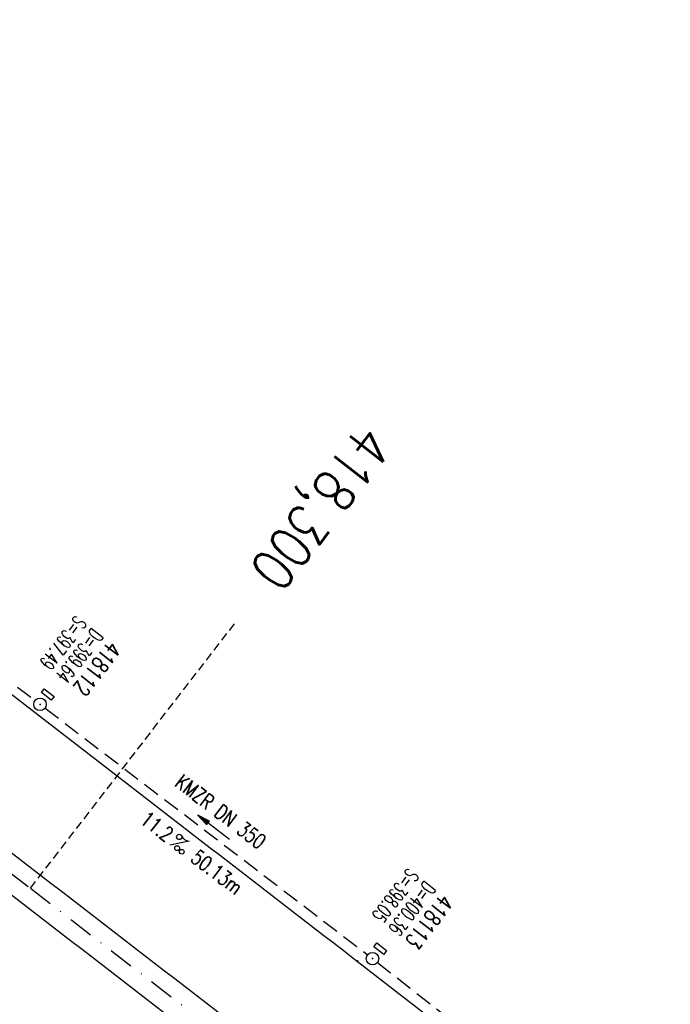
# Model space of a CAD drawing. Extents: x 448814 to 449970, y 436659 to 437685.
# Tile 11 of 18: x 449089 to 449167, y 437422 to 437540. Entities that reach past the tile are written whole.
import ezdxf
from ezdxf.enums import TextEntityAlignment as Align

# ---------------------------------------------------------------- set-up
doc = ezdxf.new("R2010")
doc.units = 0
doc.header["$LTSCALE"] = 2
doc.header["$MEASUREMENT"] = 0
for name, pattern in [('AUSGEZOGEN', [0]), ('GESTRICH-X2', [1.5, 1, -0.5]), ('GESTRICHELT', [0.75, 0.5, -0.25]), ('STRICHPT-X3', [3, 1.5, -0.75, 0, -0.75])]:
    doc.linetypes.add(name, pattern=pattern)
doc.layers.get('0').update_dxf_attribs({"linetype": 'AUSGEZOGEN'})
for name, color, linetype in [('ACHSE', 250, 'STRICHPT-X3'), ('FBR', 8, 'CONTINUOUS'), ('HEKTOM', 250, 'GESTRICHELT'), ('KANAL', 7, 'GESTRICH-X2'), ('PFEIL', 7, 'CONTINUOUS'), ('PKT', 7, 'CONTINUOUS'), ('SCHACHTNR', 6, 'CONTINUOUS'), ('SCHSYMBOL', 7, 'AUSGEZOGEN'), ('TEXTO', 4, 'CONTINUOUS'), ('TEXTU', 4, 'CONTINUOUS')]:
    doc.layers.add(name, color=color, linetype=linetype)
doc.styles.add('ROMANS', font='romans.shx', dxfattribs={"width": 0.8})

# ---------------------------------------------------------------- blocks, each defined once
blk = doc.blocks.new('GST')
at = {"color": 0}
blk.add_circle((0, 0), 0.75, dxfattribs=at)
blk.add_point((0, 0), dxfattribs=at)
blk = doc.blocks.new('13')
blk.add_lwpolyline([(0.76, 1.22), (-0.75, 1.22), (-0.75, 1.8), (0.76, 1.8)], close=True)
at = {"rotation": 180}
blk.add_blockref('GST', (0, 0), dxfattribs=at)
blk = doc.blocks.new('PROM')
blk.add_line((1.57, 1.82), (0.02, 0.02))
for centre, radius in [((0.32, 1.51), 0.317), ((0.94, 0.29), 0.283), ((1.64, 0.29), 0.283)]:
    blk.add_circle(centre, radius)
blk.add_arc((0.99, 2.68), 1.03, 239.1414, 303.3549)
blk = doc.blocks.new('PFEIL2')
at = {"color": 0}
for p, q in [((0.88, 0), (-2.4, -0.01)), ((0.88, -0.27), (0.88, 0.28)), ((0.88, 0.28), (2.43, 0.01)), ((0.91, 0.27), (0.88, 0.26)), ((0.97, 0.26), (0.88, 0.25)), ((1.02, 0.25), (0.88, 0.23)), ((1.07, 0.24), (0.88, 0.21)), ((1.13, 0.23), (0.88, 0.19)), ((1.18, 0.22), (0.88, 0.17)), ((1.24, 0.21), (0.88, 0.15)), ((1.29, 0.21), (0.88, 0.14)), ((1.34, 0.2), (0.88, 0.12)), ((1.4, 0.19), (0.88, 0.1)), ((1.45, 0.18), (0.88, 0.08)), ((1.51, 0.17), (0.88, 0.06)), ((1.56, 0.16), (0.88, 0.04)), ((1.61, 0.15), (0.88, 0.02)), ((1.67, 0.14), (0.88, 0.01)), ((1.72, 0.13), (0.88, -0.01)), ((1.78, 0.12), (0.88, -0.03)), ((1.83, 0.11), (0.88, -0.05)), ((1.88, 0.1), (0.88, -0.07)), ((1.94, 0.09), (0.88, -0.09)), ((2.05, 0.08), (0.88, -0.12)), ((1.99, 0.08), (0.88, -0.11)), ((2.1, 0.07), (0.88, -0.14)), ((2.15, 0.06), (0.88, -0.16)), ((2.21, 0.05), (0.88, -0.18)), ((2.26, 0.04), (0.88, -0.2)), ((2.32, 0.03), (0.88, -0.22)), ((2.37, 0.02), (0.88, -0.23)), ((2.42, 0.01), (0.88, -0.25)), ((2.43, 0.01), (0.88, -0.27))]:
    blk.add_line(p, q, dxfattribs=at)

msp = doc.modelspace()

# ---------------------------------------------------------------- linework, layer by layer
at = {"layer": 'ACHSE'}
msp.add_lwpolyline([(448957.68, 437538.39, -0.000001), (448981.59, 437519.94, 0.000001), (449011.27, 437497.03, 0), (449049.14, 437467.8, 0), (449090.43, 437435.92, 0.000002), (449130.01, 437405.37, -0.000003), (449169.59, 437374.82, -0.000004), (449209.17, 437344.27, 0.000004), (449248.76, 437313.72), (449327.92, 437252.62), (449426.87, 437176.24), (449506.03, 437115.14), (449624.77, 437023.48), (449723.72, 436947.11, -0.000002), (449783.09, 436901.28, 0.000001), (449842.47, 436855.45, 0.000001), (449856.16, 436844.88, -0.000003)], format="xyb", dxfattribs=at)
at = {"layer": 'FBR'}
for points in [[(448958.91, 437539.97, -0.000001), (448982.81, 437521.52), (449012.49, 437498.61), (449035.23, 437481.06), (449050.36, 437469.38), (449091.65, 437437.51, 0.000002), (449131.24, 437406.96, -0.000003), (449170.82, 437376.41, -0.000004), (449210.4, 437345.85, 0.000004), (449249.98, 437315.3), (449329.14, 437254.2), (449428.09, 437177.82), (449507.25, 437116.72), (449574.42, 437064.88)], [(448965.93, 437529.5), (448980.36, 437518.36), (449010.05, 437495.44), (449032.79, 437477.89), (449047.91, 437466.22), (449089.21, 437434.34, 0.000002), (449128.79, 437403.79, -0.000003), (449168.37, 437373.24, -0.000004), (449207.95, 437342.69, 0.000004), (449247.53, 437312.14), (449326.69, 437251.03), (449425.65, 437174.66), (449504.81, 437113.55), (449571.98, 437061.71)], [(449047.05, 437490.89), (449059.52, 437481.26), (449100.82, 437449.38, 0.000002), (449140.4, 437418.83, -0.000003), (449179.98, 437388.28, -0.000004), (449219.56, 437357.73, 0.000004), (449259.14, 437327.18), (449338.3, 437266.08), (449437.26, 437189.7), (449516.42, 437128.6), (449635.16, 437036.94), (449695.11, 436990.67)], [(449020.08, 437468.44), (449038.6, 437454.15), (449079.89, 437422.27, 0.000002), (449119.47, 437391.72, -0.000003), (449159.05, 437361.17, -0.000004), (449198.63, 437330.62, 0.000004), (449238.21, 437300.06), (449317.38, 437238.96), (449416.33, 437162.58), (449495.49, 437101.48), (449614.23, 437009.83), (449653.86, 436979.24)]]:
    msp.add_lwpolyline(points, format="xyb", dxfattribs=at)
at = {"layer": 'HEKTOM'}
msp.add_line((449090.44, 437435.94), (449114.88, 437467.63), dxfattribs=at)
at = {"layer": 'KANAL'}
for p, q in [((449060.37, 437482), (449091, 437458.41)), ((449092.19, 437457.5), (449130.81, 437427.97)), ((449132, 437427.03), (449169.88, 437397.31))]:
    msp.add_line(p, q, dxfattribs=at)
at = {"layer": 'PKT'}
msp.add_point((449129.62, 437427.22), dxfattribs=at)

# ---------------------------------------------------------------- block references
at = {"layer": 'PFEIL', "rotation": 142.5933999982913}
msp.add_blockref('PFEIL2', (449112.37, 437443.26), dxfattribs=at)
at = {"layer": 'SCHSYMBOL', "rotation": 322.3364999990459}
for p in [(449091.58, 437457.95), (449131.4, 437427.5)]:
    msp.add_blockref('13', p, dxfattribs=at)
at = {"layer": 'TEXTU', "rotation": 322.5933999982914}
msp.add_blockref('PROM', (449107.08, 437441.07), dxfattribs=at)

# ---------------------------------------------------------------- texts
at = {"layer": 'HEKTOM', "style": 'ROMANS', "width": 0.8}
msp.add_text('418,300', height=5, rotation=232.3365, dxfattribs=at).set_placement((449130.09, 437491.84))
at = {"layer": 'SCHACHTNR', "style": 'ROMANS'}
for s, height, width, p in [('S=397.49', 1.8, 0.6, (449095.85, 437468.71)), ('D=399.64', 1.8, 0.6, (449097.82, 437467.18)), ('418112', 2, 0.7, (449099.82, 437465.68)), ('S=398.05', 1.8, 0.6, (449135.66, 437438.44)), ('D=400.36', 1.8, 0.6, (449137.66, 437436.91)), ('418113', 2, 0.7, (449139.63, 437435.37))]:
    msp.add_text(s, height=height, rotation=232.3365, dxfattribs=dict(at, width=width)).set_placement(p)
at = {"layer": 'TEXTO', "style": 'ROMANS', "width": 0.75}
msp.add_text('KMZR DN 350', height=1.8, rotation=322.5934, dxfattribs=at).set_placement((449112.67, 437444.39), align=Align.CENTER)
at = {"layer": 'TEXTU', "style": 'ROMANS', "width": 0.75}
for s, p in [('11.2', (449103.44, 437443.84)), ('50.13m', (449109.47, 437439.25))]:
    msp.add_text(s, height=1.8, rotation=322.5934, dxfattribs=at).set_placement(p)

doc.saveas('drawing.dxf')
